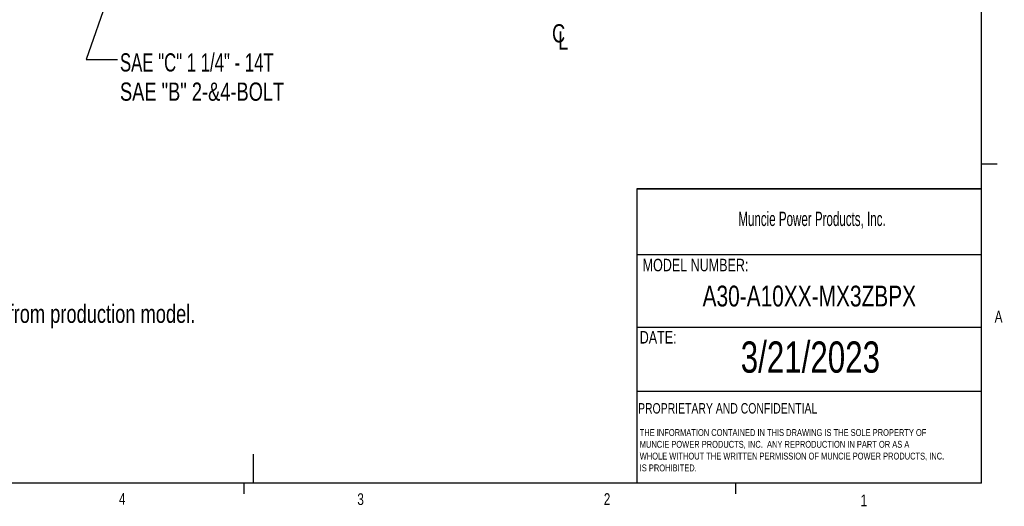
# Model space of a CAD drawing. Header units: inches. Extents: x 0.4 to 16.6, y 0.2 to 10.8.
# Tile 9 of 17: x 8.7 to 16.6, y 0.2 to 4.1. Entities that reach past the tile are written whole.
import ezdxf

# ---------------------------------------------------------------- set-up
doc = ezdxf.new("R2010")
doc.units = ezdxf.units.IN
doc.header["$MEASUREMENT"] = 0
doc.layers.add('BORDER', color=7, linetype='Continuous', lineweight=25)
doc.layers.add('SLD-0', color=7, linetype='Continuous', lineweight=25)
doc.styles.add('SLDTEXTSTYLE0', font='TXT', dxfattribs={"width": 0.75})
doc.styles.add('SLDTEXTSTYLE1', font='TXT', dxfattribs={"width": 0.605})
doc.styles.add('SLDTEXTSTYLE2', font='TXT', dxfattribs={"width": 0.6875})
doc.dimstyles.new('SLDDIMSTYLE2', dxfattribs={"dimtxt": 0.18, "dimasz": 0.13, "dimexe": 0, "dimexo": 0.0625, "dimgap": 0, "dimtad": 0, "dimtih": 1, "dimtoh": 1, "dimdec": 0, "dimrnd": 1e-09, "dimzin": 0, "dimdsep": 46, "dimtxsty": 'Standard', "dimsah": 1, "dimcen": 0.09, "dimadec": 0, "dimazin": 0, "dimtfac": 0.13, "dimtdec": 0, "dimtofl": 0, "dimtmove": 0, "dimatfit": 3, "dimfxl": 0, "dimfrac": 2, "dimtolj": 1, "dimtzin": 0, "dimarcsym": 0})

# ---------------------------------------------------------------- blocks, each defined once
blk = doc.blocks.new('SW_NOTE_0')
at = {"layer": 'SLD-0', "color": 0, "char_height": 0.055, "attachment_point": 1, "style": 'SLDTEXTSTYLE0'}
for s, insert in [('THE INFORMATION CONTAINED IN THIS DRAWING IS THE SOLE PROPERTY OF', (0, 0.0709)), ('MUNCIE POWER PRODUCTS, INC.  ANY REPRODUCTION IN PART OR AS A', (0, -0.0235)), ('WHOLE WITHOUT THE WRITTEN PERMISSION OF MUNCIE POWER PRODUCTS, INC.', (0, -0.1178)), ('IS PROHIBITED.', (0, -0.2122))]:
    blk.add_mtext(s, dxfattribs=dict(at, insert=insert))
blk = doc.blocks.new('SW_SYMBOL_MOD_CL')
at = {"layer": 'SLD-0', "color": 0, "char_height": 30.8, "attachment_point": 5, "style": 'SLDTEXTSTYLE0'}
for s, insert in [('C', (15.7, 23.6)), ('L', (23.6, 11.8))]:
    blk.add_mtext(s, dxfattribs=dict(at, insert=insert))
blk = doc.blocks.new('SW_NOTE_0_2')
at = {"layer": 'SLD-0', "color": 0, "char_height": 0.145833, "attachment_point": 1}
for s, insert, style in [('SAE "C" 1 1/4" - 14T', (0.0205, 0.0485), 'SLDTEXTSTYLE2'), ('SAE "B" 2-&4-BOLT', (0.0205, -0.1853), 'SLDTEXTSTYLE0')]:
    blk.add_mtext(s, dxfattribs=dict(at, insert=insert, style=style))

msp = doc.modelspace()

# ---------------------------------------------------------------- linework, layer by layer
at = {"layer": 'BORDER'}
for p, q in [((16.3763, 0.3921), (16.3763, 10.6421)), ((16.3763, 2.9503), (16.5013, 2.9503)), ((13.6175, 2.7488), (13.6175, 0.3921)), ((13.6175, 2.2235), (16.3763, 2.2235)), ((13.6175, 1.6426), (16.3763, 1.6426)), ((13.6175, 1.1283), (16.3763, 1.1283)), ((10.5445, 0.6263), (10.5445, 0.3921)), ((16.3763, 0.3921), (0.6263, 0.3921)), ((10.4698, 0.3921), (10.4698, 0.3073)), ((14.4073, 0.3921), (14.4073, 0.3073))]:
    msp.add_line(p, q, dxfattribs=at)
at = {"layer": 'SLD-0', "lineweight": 35}
msp.add_line((13.6175, 2.7488), (16.3763, 2.7488), dxfattribs=at)

# ---------------------------------------------------------------- block references
at = {"layer": 'SLD-0', "color": 7, "xscale": 0.004731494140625, "yscale": 0.004731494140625, "zscale": 0.004731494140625}
msp.add_blockref('SW_SYMBOL_MOD_CL', (12.9164, 3.8812), dxfattribs=at)
at = {"layer": 'SLD-0', "color": 7}
msp.add_blockref('SW_NOTE_0_2', (9.4577, 3.7854), dxfattribs=at)
at = {"layer": 'SLD-0'}
msp.add_blockref('SW_NOTE_0', (13.64, 0.7548), dxfattribs=at)

# ---------------------------------------------------------------- texts
at = {"color": 7, "linetype": 'Continuous', "lineweight": 0, "char_height": 0.0937, "attachment_point": 1, "style": 'SLDTEXTSTYLE0'}
for s, insert in [('A', (16.4821, 1.7726)), ('4', (9.4701, 0.3137)), ('3', (11.3788, 0.3116)), ('2', (13.3523, 0.3124)), ('1', (15.4083, 0.3014))]:
    msp.add_mtext(s, dxfattribs=dict(at, insert=insert))
at = {"layer": 'BORDER', "style": 'SLDTEXTSTYLE0'}
for s, insert, char_height, attachment_point in [('A30-A10XX-MX3ZBPX', (14.9981, 1.974), 0.166667, 2), ('3/21/2023', (15.0065, 1.5273), 0.25, 2), ('PROPRIETARY AND CONFIDENTIAL', (13.6268, 1.0336), 0.083333, 1)]:
    msp.add_mtext(s, dxfattribs=dict(at, insert=insert, char_height=char_height, attachment_point=attachment_point))
at = {"layer": 'SLD-0', "attachment_point": 1}
for s, insert, char_height, style in [('Muncie Power Products, Inc.', (14.4296, 2.5659), 0.114583, 'SLDTEXTSTYLE1'), ('MODEL NUMBER:', (13.6634, 2.189), 0.1, 'SLDTEXTSTYLE0'), ('DATE:', (13.64, 1.6107), 0.1, 'SLDTEXTSTYLE0')]:
    msp.add_mtext(s, dxfattribs=dict(at, insert=insert, char_height=char_height, style=style))
at = {"layer": 'SLD-0', "color": 7, "insert": (6.3181, 1.822), "char_height": 0.145833, "attachment_point": 1, "style": 'SLDTEXTSTYLE0'}
msp.add_mtext('- Flange position shown may differ from production model.', dxfattribs=at)

# ---------------------------------------------------------------- leaders
at = {"layer": 'SLD-0', "color": 7}
msp.add_leader([(9.5735, 4.8324), (9.2077, 3.7854), (9.4577, 3.7854)], dimstyle='SLDDIMSTYLE2', dxfattribs=at)

doc.saveas('drawing.dxf')
